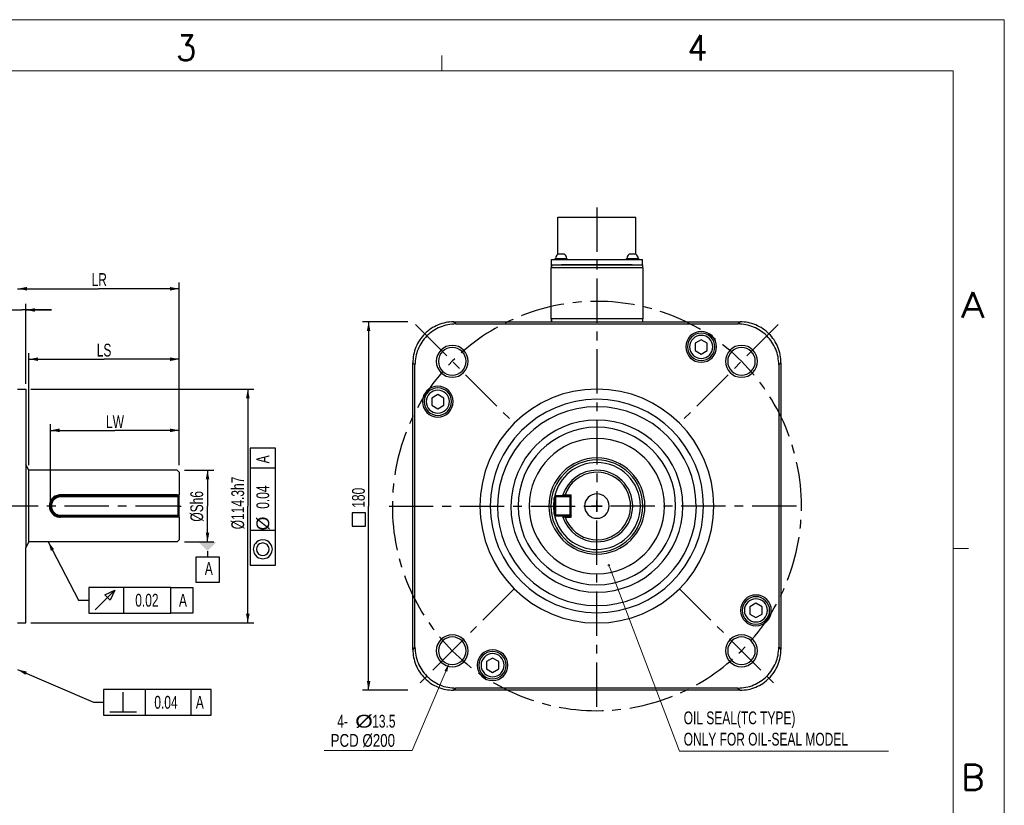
# Model space of a CAD drawing. Header units: millimetres. Extents: x -171 to 249, y 320 to 617.
# Tile 5 of 5: x 56 to 249, y 464 to 617. Entities that reach past the tile are written whole.
import ezdxf
from ezdxf.enums import TextEntityAlignment as Align

# ---------------------------------------------------------------- set-up
doc = ezdxf.new("R2010")
doc.units = ezdxf.units.MM
doc.header["$LTSCALE"] = 23.1
doc.linetypes.add('CENTER', pattern=[0.6, 0.375, -0.075, 0.075, -0.075])
doc.layers.get('0').update_dxf_attribs({"linetype": 'CONTINUOUS'})
doc.layers.add('8_ALL_NOTES_BALLOONS_SYMBOLS_GT', color=7, linetype='CONTINUOUS')
doc.layers.add('DEFAULT_1', color=7, linetype='CENTER')
doc.styles.get("Standard").update_dxf_attribs({"font": 'txt', "width": 0.7})
doc.styles.add('TEXTSTYLE_0', font='txt.shx', dxfattribs={"width": 0.8})

# ---------------------------------------------------------------- blocks, each defined once
blk = doc.blocks.new('_FILLED')
at = {"color": 0, "linetype": 'ByBlock'}
blk.add_solid([(0, 0), (-1, 0.2), (-1, -0.2)], dxfattribs=at)

msp = doc.modelspace()

# ---------------------------------------------------------------- linework, layer by layer
at = {"color": 7, "linetype": 'Continuous', "lineweight": 13}
for p, q in [((-171.483, 617.337), (248.517, 617.337)), ((248.517, 617.337), (248.517, 320.337)), ((138.517, 607.337), (138.517, 610.337)), ((-161.483, 607.337), (238.517, 607.337)), ((198.517, 607.337), (238.517, 607.337)), ((238.517, 607.337), (238.517, 375.337)), ((238.517, 607.337), (238.517, 330.337)), ((238.517, 514.004), (241.517, 514.004)), ((171.277, 510.421), (185.013, 474.388)), ((139.885, 491.385), (132.703, 474.48)), ((132.703, 474.48), (115.515, 474.48))]:
    msp.add_line(p, q, dxfattribs=at)
at = {"color": 7, "linetype": 'Continuous'}
for p, q in [((161.219, 571.486), (161.219, 578.734)), ((161.219, 578.734), (162.147, 578.734)), ((161.219, 571.486), (161.219, 578.734)), ((162.147, 578.734), (168.735, 578.734)), ((168.735, 578.734), (168.935, 578.734)), ((168.935, 578.734), (175.523, 578.734)), ((175.523, 578.734), (176.451, 578.734)), ((176.451, 571.486), (176.451, 578.734)), ((176.451, 571.486), (176.451, 578.734)), ((159.945, 570.486), (177.725, 570.486)), ((159.945, 569.406), (159.945, 570.486)), ((160.651, 570.486), (160.651, 570.686)), ((160.651, 570.686), (160.751, 570.686)), ((160.651, 570.486), (160.651, 570.686)), ((160.751, 570.686), (160.759, 570.686)), ((160.759, 570.686), (161.211, 570.686)), ((162.511, 571.486), (161.191, 571.486)), ((161.211, 570.686), (161.251, 570.686)), ((161.251, 570.686), (162.451, 570.686)), ((162.451, 570.686), (162.491, 570.686)), ((162.491, 570.686), (162.942, 570.686)), ((162.942, 570.686), (162.951, 570.686)), ((162.951, 570.686), (163.051, 570.686)), ((163.051, 570.486), (163.051, 570.686)), ((163.051, 570.486), (163.051, 570.686)), ((174.619, 570.486), (174.619, 570.686)), ((174.619, 570.686), (174.719, 570.686)), ((174.619, 570.486), (174.619, 570.686)), ((174.719, 570.686), (174.727, 570.686)), ((174.727, 570.686), (175.179, 570.686)), ((176.479, 571.486), (175.159, 571.486)), ((175.179, 570.686), (175.219, 570.686)), ((175.219, 570.686), (176.419, 570.686)), ((176.419, 570.686), (176.459, 570.686)), ((176.459, 570.686), (176.91, 570.686)), ((176.91, 570.686), (176.919, 570.686)), ((176.919, 570.686), (177.019, 570.686)), ((177.019, 570.486), (177.019, 570.686)), ((177.019, 570.486), (177.019, 570.686)), ((177.725, 569.406), (177.725, 570.486)), ((177.835, 568.846), (159.835, 568.846)), ((159.835, 568.846), (159.835, 558.846)), ((159.943, 568.846), (159.943, 569.406)), ((159.943, 569.406), (159.943, 568.846)), ((159.945, 569.406), (161.922, 569.406)), ((175.727, 569.406), (161.943, 569.406)), ((161.943, 569.406), (175.727, 569.406)), ((175.747, 569.406), (177.725, 569.406)), ((177.727, 569.406), (177.727, 568.846)), ((177.835, 568.846), (177.835, 558.846)), ((55.554, 564.752), (71.354, 564.752)), ((87.154, 564.752), (71.354, 564.752)), ((87.154, 530.286), (87.154, 565.952)), ((50.779, 560.607), (56.354, 560.607)), ((62.154, 560.607), (56.354, 560.607)), ((57.154, 546.146), (57.154, 561.807)), ((57.154, 560.607), (62.154, 560.607)), ((177.835, 558.846), (159.835, 558.846)), ((159.943, 558.286), (159.943, 558.846)), ((159.943, 558.846), (159.943, 558.286)), ((177.727, 558.846), (177.727, 558.286)), ((131.835, 558.286), (122.993, 558.286)), ((124.193, 558.286), (124.193, 522.286)), ((140.824, 558.286), (146.555, 558.286)), ((141.243, 557.866), (140.824, 558.286)), ((141.243, 557.866), (196.426, 557.866)), ((146.555, 558.286), (191.115, 558.286)), ((146.555, 558.286), (191.115, 558.286)), ((191.115, 558.286), (196.846, 558.286)), ((196.426, 557.866), (196.846, 558.286)), ((189.235, 554.793), (188.035, 554.1)), ((190.435, 554.1), (189.235, 554.793)), ((188.035, 554.1), (188.035, 552.686)), ((188.035, 552.686), (189.235, 551.993)), ((189.235, 551.993), (190.435, 552.686)), ((190.435, 552.686), (190.435, 554.1)), ((57.754, 530.286), (57.754, 552.183)), ((57.754, 550.983), (72.454, 550.983)), ((87.154, 550.983), (72.454, 550.983)), ((87.154, 530.286), (87.154, 552.183)), ((132.835, 544.566), (132.835, 550.296)), ((133.254, 549.877), (132.835, 550.296)), ((133.254, 494.694), (133.254, 549.877)), ((204.416, 549.877), (204.835, 550.296)), ((204.416, 549.877), (204.416, 494.694)), ((204.835, 550.296), (204.835, 544.566)), ((55.554, 545.146), (57.154, 545.146)), ((57.154, 545.145), (57.154, 543.146)), ((58.154, 545.146), (101.769, 545.146)), ((100.569, 545.146), (100.569, 522.286)), ((57.154, 543.146), (57.154, 537.685)), ((132.835, 538.686), (132.835, 544.566)), ((132.835, 538.686), (132.835, 544.566)), ((137.727, 544.086), (136.527, 543.393)), ((136.527, 543.393), (136.527, 541.978)), ((138.927, 543.393), (137.727, 544.086)), ((138.927, 541.978), (138.927, 543.393)), ((204.835, 544.566), (204.835, 542.686)), ((204.835, 544.566), (204.835, 542.686)), ((136.527, 541.978), (137.727, 541.286)), ((137.727, 541.286), (138.927, 541.978)), ((204.835, 542.686), (204.835, 540.686)), ((204.835, 540.686), (204.835, 538.686)), ((204.835, 540.686), (204.835, 538.686)), ((57.154, 537.685), (57.154, 535.516)), ((61.954, 523.286), (61.954, 538.279)), ((87.154, 530.286), (87.154, 538.279)), ((132.835, 536.686), (132.835, 538.686)), ((204.835, 538.686), (204.835, 536.686)), ((57.154, 535.516), (57.154, 530.411)), ((61.954, 537.079), (74.554, 537.079)), ((87.154, 537.079), (74.554, 537.079)), ((132.835, 534.686), (132.835, 536.686)), ((132.835, 534.686), (132.835, 536.686)), ((204.835, 536.686), (204.835, 534.686)), ((204.835, 536.686), (204.835, 534.686)), ((106.001, 533.628), (101.001, 533.628)), ((101.001, 533.628), (101.001, 510.712)), ((106.001, 510.712), (106.001, 533.628)), ((132.835, 532.686), (132.835, 534.686)), ((204.835, 534.686), (204.835, 532.686)), ((132.835, 530.686), (132.835, 532.686)), ((132.835, 530.686), (132.835, 532.686)), ((204.835, 532.686), (204.835, 530.686)), ((204.835, 532.686), (204.835, 530.686)), ((57.754, 529.286), (57.154, 530.411)), ((57.754, 529.286), (57.154, 530.411)), ((106.001, 529.691), (101.001, 529.691)), ((132.835, 528.686), (132.835, 530.686)), ((204.835, 530.686), (204.835, 528.686)), ((86.754, 529.286), (57.754, 529.286)), ((86.754, 529.286), (57.754, 529.286)), ((87.154, 528.886), (86.754, 529.286)), ((87.154, 528.886), (87.154, 524.686)), ((88.154, 529.286), (93.891, 529.286)), ((92.691, 529.286), (92.691, 522.286)), ((132.835, 515.886), (132.835, 528.686)), ((132.835, 515.886), (132.835, 528.686)), ((204.835, 528.686), (204.835, 515.886)), ((204.835, 528.686), (204.835, 515.886)), ((86.754, 524.475), (63.954, 524.475)), ((86.954, 524.286), (63.954, 524.286)), ((86.954, 524.086), (63.954, 524.086)), ((86.669, 524.286), (86.754, 524.475)), ((86.954, 524.286), (87.154, 524.486)), ((86.954, 524.286), (87.054, 524.186)), ((86.954, 524.086), (87.054, 524.186)), ((86.954, 520.486), (86.954, 524.086)), ((87.054, 524.186), (87.154, 524.086)), ((87.154, 524.686), (87.154, 524.486)), ((87.154, 524.186), (87.154, 524.486)), ((87.154, 524.086), (87.154, 524.186)), ((87.154, 520.486), (87.154, 524.086)), ((160.635, 524.086), (160.735, 524.186)), ((160.635, 520.486), (160.635, 524.086)), ((160.835, 524.286), (160.735, 524.186)), ((160.735, 524.186), (160.835, 524.086)), ((162.324, 524.286), (160.835, 524.286)), ((160.835, 520.486), (160.835, 524.086)), ((163.635, 524.086), (160.835, 524.086)), ((162.324, 524.286), (162.186, 524.475)), ((162.622, 524.286), (162.324, 524.286)), ((162.622, 524.286), (162.613, 524.486)), ((162.613, 524.486), (163.835, 524.486)), ((163.635, 524.286), (162.622, 524.286)), ((162.622, 524.286), (163.635, 524.286)), ((163.635, 524.286), (163.735, 524.186)), ((163.735, 524.186), (163.635, 524.086)), ((163.635, 520.486), (163.635, 524.086)), ((163.835, 524.086), (163.735, 524.186)), ((163.835, 524.186), (163.835, 524.486)), ((163.835, 524.086), (163.835, 524.186)), ((163.835, 520.486), (163.835, 524.086)), ((92.691, 515.286), (92.691, 522.286)), ((100.569, 499.426), (100.569, 522.286)), ((124.193, 486.286), (124.193, 522.286)), ((169.885, 522.286), (167.785, 522.286)), ((167.785, 522.286), (169.885, 522.286)), ((168.835, 523.336), (168.835, 521.236)), ((168.835, 521.236), (168.835, 523.336)), ((63.954, 520.486), (86.954, 520.486)), ((63.954, 520.286), (86.954, 520.286)), ((86.754, 520.096), (63.954, 520.096)), ((86.669, 520.286), (86.754, 520.096)), ((86.954, 520.486), (87.054, 520.386)), ((87.054, 520.386), (86.954, 520.286)), ((87.154, 520.086), (86.954, 520.286)), ((87.154, 520.486), (87.054, 520.386)), ((87.154, 520.386), (87.154, 520.486)), ((87.154, 520.086), (87.154, 520.386)), ((87.154, 520.086), (87.154, 519.886)), ((160.635, 520.486), (160.735, 520.386)), ((160.835, 520.486), (160.735, 520.386)), ((160.735, 520.386), (160.835, 520.286)), ((163.635, 520.486), (160.835, 520.486)), ((162.324, 520.286), (160.835, 520.286)), ((162.324, 520.286), (162.186, 520.096)), ((162.622, 520.286), (162.324, 520.286)), ((162.613, 520.086), (162.622, 520.286)), ((162.613, 520.086), (163.835, 520.086)), ((163.635, 520.286), (162.622, 520.286)), ((162.622, 520.286), (163.635, 520.286)), ((163.635, 520.486), (163.735, 520.386)), ((163.735, 520.386), (163.635, 520.286)), ((163.835, 520.486), (163.735, 520.386)), ((163.835, 520.386), (163.835, 520.486)), ((163.835, 520.086), (163.835, 520.386)), ((87.154, 519.886), (87.154, 515.686)), ((106.001, 517.482), (101.001, 517.482)), ((57.754, 515.286), (57.154, 514.161)), ((57.754, 515.286), (57.154, 514.161)), ((57.154, 509.055), (57.154, 514.161)), ((86.754, 515.286), (57.754, 515.286)), ((86.754, 515.286), (57.754, 515.286)), ((87.154, 515.686), (86.754, 515.286)), ((88.154, 515.286), (93.891, 515.286)), ((101.731, 514.357), (101.626, 513.837)), ((101.835, 514.67), (101.731, 514.357)), ((102.043, 514.982), (101.835, 514.67)), ((102.356, 515.295), (102.043, 514.982)), ((102.356, 514.253), (102.251, 513.837)), ((102.668, 515.503), (102.356, 515.295)), ((102.564, 514.67), (102.356, 514.253)), ((102.876, 514.878), (102.564, 514.67)), ((102.981, 515.607), (102.668, 515.503)), ((103.085, 514.982), (102.876, 514.878)), ((103.501, 515.712), (102.981, 515.607)), ((103.501, 515.087), (103.085, 514.982)), ((104.022, 515.607), (103.501, 515.712)), ((103.918, 514.982), (103.501, 515.087)), ((104.335, 514.774), (103.918, 514.982)), ((104.335, 515.503), (104.022, 515.607)), ((104.647, 515.295), (104.335, 515.503)), ((104.543, 514.462), (104.335, 514.774)), ((104.647, 514.253), (104.543, 514.462)), ((104.96, 514.982), (104.647, 515.295)), ((104.751, 513.837), (104.647, 514.253)), ((105.168, 514.67), (104.96, 514.982)), ((105.272, 514.357), (105.168, 514.67)), ((105.376, 513.837), (105.272, 514.357)), ((132.835, 513.886), (132.835, 515.886)), ((204.835, 515.886), (204.835, 513.886)), ((90.441, 507.343), (90.441, 512.343)), ((90.441, 512.343), (94.941, 512.343)), ((92.691, 513.486), (92.691, 512.343)), ((94.941, 512.343), (94.941, 507.343)), ((101.626, 513.837), (101.731, 513.316)), ((101.731, 513.316), (101.835, 513.003)), ((101.835, 513.003), (102.043, 512.691)), ((102.043, 512.691), (102.356, 512.378)), ((102.251, 513.837), (102.356, 513.42)), ((102.356, 513.42), (102.46, 513.212)), ((102.356, 512.378), (102.668, 512.17)), ((102.46, 513.212), (102.668, 512.899)), ((102.668, 512.899), (103.085, 512.691)), ((103.085, 512.691), (103.501, 512.587)), ((103.501, 512.587), (103.918, 512.691)), ((103.918, 512.691), (104.126, 512.795)), ((104.126, 512.795), (104.439, 513.003)), ((104.335, 512.17), (104.647, 512.378)), ((104.439, 513.003), (104.647, 513.42)), ((104.647, 513.42), (104.751, 513.837)), ((104.647, 512.378), (104.96, 512.691)), ((104.96, 512.691), (105.168, 513.003)), ((105.168, 513.003), (105.272, 513.316)), ((105.272, 513.316), (105.376, 513.837)), ((132.835, 511.886), (132.835, 513.886)), ((132.835, 511.886), (132.835, 513.886)), ((204.835, 513.886), (204.835, 511.886)), ((204.835, 513.886), (204.835, 511.886)), ((101.001, 510.712), (106.001, 510.712)), ((102.668, 512.17), (102.981, 512.066)), ((102.981, 512.066), (103.501, 511.962)), ((103.501, 511.962), (104.022, 512.066)), ((104.022, 512.066), (104.335, 512.17)), ((132.835, 509.886), (132.835, 511.886)), ((204.835, 511.886), (204.835, 509.886)), ((57.154, 506.886), (57.154, 509.055)), ((132.835, 507.886), (132.835, 509.886)), ((132.835, 507.886), (132.835, 509.886)), ((204.835, 509.886), (204.835, 507.886)), ((204.835, 509.886), (204.835, 507.886)), ((57.154, 501.426), (57.154, 506.886)), ((94.941, 507.343), (90.441, 507.343)), ((132.835, 505.886), (132.835, 507.886)), ((204.835, 507.886), (204.835, 505.886)), ((85.535, 506.372), (69.472, 506.372)), ((69.472, 506.372), (69.472, 501.372)), ((70.722, 501.997), (74.576, 505.851)), ((72.597, 504.913), (74.576, 505.851)), ((73.639, 503.872), (72.597, 504.913)), ((74.576, 505.851), (73.639, 503.872)), ((76.347, 501.372), (76.347, 506.372)), ((85.535, 501.372), (85.535, 506.372)), ((85.535, 506.372), (89.785, 506.372)), ((89.785, 506.372), (89.785, 501.372)), ((132.835, 503.886), (132.835, 505.886)), ((132.835, 503.886), (132.835, 505.886)), ((204.835, 505.886), (204.835, 500.006)), ((204.835, 505.886), (204.835, 500.006)), ((132.835, 501.886), (132.835, 503.886)), ((199.942, 503.286), (198.742, 502.593)), ((198.742, 502.593), (198.742, 501.178)), ((201.142, 502.593), (199.942, 503.286)), ((201.142, 501.178), (201.142, 502.593)), ((57.154, 499.426), (57.154, 501.426)), ((69.472, 501.372), (85.535, 501.372)), ((89.785, 501.372), (85.535, 501.372)), ((132.835, 500.006), (132.835, 501.886)), ((132.835, 500.006), (132.835, 501.886)), ((198.742, 501.178), (199.942, 500.486)), ((199.942, 500.486), (201.142, 501.178)), ((55.554, 499.426), (57.154, 499.426)), ((58.154, 499.426), (101.769, 499.426)), ((132.835, 494.275), (132.835, 500.006)), ((204.835, 500.006), (204.835, 494.275)), ((133.254, 494.694), (132.835, 494.275)), ((204.416, 494.694), (204.835, 494.275)), ((148.435, 492.578), (147.235, 491.885)), ((147.235, 491.885), (147.235, 490.471)), ((149.635, 491.885), (148.435, 492.578)), ((149.635, 490.471), (149.635, 491.885)), ((147.235, 490.471), (148.435, 489.778)), ((148.435, 489.778), (149.635, 490.471)), ((93.399, 486.423), (72.357, 486.423)), ((72.357, 486.423), (72.357, 481.423)), ((76.211, 482.048), (76.211, 485.902)), ((80.586, 481.423), (80.586, 486.423)), ((89.461, 481.423), (89.461, 486.423)), ((93.399, 481.423), (93.399, 486.423)), ((131.835, 486.286), (122.993, 486.286)), ((141.243, 486.705), (140.824, 486.286)), ((146.555, 486.286), (140.824, 486.286)), ((196.426, 486.705), (141.243, 486.705)), ((152.435, 486.286), (146.555, 486.286)), ((152.435, 486.286), (146.555, 486.286)), ((154.435, 486.286), (152.435, 486.286)), ((156.435, 486.286), (154.435, 486.286)), ((156.435, 486.286), (154.435, 486.286)), ((158.435, 486.286), (156.435, 486.286)), ((160.435, 486.286), (158.435, 486.286)), ((160.435, 486.286), (158.435, 486.286)), ((162.435, 486.286), (160.435, 486.286)), ((175.235, 486.286), (162.435, 486.286)), ((175.235, 486.286), (162.435, 486.286)), ((177.235, 486.286), (175.235, 486.286)), ((179.235, 486.286), (177.235, 486.286)), ((179.235, 486.286), (177.235, 486.286)), ((181.235, 486.286), (179.235, 486.286)), ((183.235, 486.286), (181.235, 486.286)), ((183.235, 486.286), (181.235, 486.286)), ((185.235, 486.286), (183.235, 486.286)), ((187.235, 486.286), (185.235, 486.286)), ((187.235, 486.286), (185.235, 486.286)), ((189.235, 486.286), (187.235, 486.286)), ((191.115, 486.286), (189.235, 486.286)), ((191.115, 486.286), (189.235, 486.286)), ((196.846, 486.286), (191.115, 486.286)), ((196.426, 486.705), (196.846, 486.286)), ((72.357, 481.423), (93.399, 481.423)), ((73.607, 482.048), (78.815, 482.048))]:
    msp.add_line(p, q, dxfattribs=at)
msp.add_line((57.154, 530.411), (57.154, 514.161))
at = {"lineweight": 13}
msp.add_line((185.013, 474.388), (225.852, 474.388), dxfattribs=at)
at = {"color": 7, "linetype": 'Continuous'}
for points in [[(57.754, 515.286), (57.754, 515.42), (57.754, 515.818), (57.754, 516.465), (57.754, 517.336), (57.754, 518.397), (57.754, 519.607), (57.754, 520.92), (57.754, 522.286), (57.754, 523.651), (57.754, 524.964), (57.754, 526.175), (57.754, 527.235), (57.754, 528.106), (57.754, 528.753), (57.754, 529.151), (57.754, 529.286)], [(123.568, 518.336), (123.568, 520.94), (120.964, 520.94), (120.964, 518.336), (123.568, 518.336)]]:
    msp.add_lwpolyline(points, dxfattribs=at)
for centre, radius, start, end in [((161.75, 570.657), 1, 124.02717, 178.35124), ((161.75, 570.657), 1, 124.02717, 178.35124), ((161.951, 570.657), 1, 1.64876, 55.97283), ((161.951, 570.657), 1, 1.64876, 55.97283), ((175.718, 570.657), 1, 124.02717, 178.35124), ((175.718, 570.657), 1, 124.02717, 178.35124), ((175.919, 570.657), 1, 1.64876, 55.97283), ((175.919, 570.657), 1, 1.64876, 55.97283), ((189.235, 553.393), 3.01, 0, 180), ((189.235, 553.393), 2.68, 0, 180), ((189.235, 553.393), 2.254, 0, 180), ((140.551, 550.57), 3.119, 0, 180), ((140.551, 550.57), 2.7, 0, 180), ((189.235, 553.393), 3.01, 180, 0), ((189.235, 553.393), 2.68, 180, 0), ((189.235, 553.393), 2.254, 180, 0), ((197.119, 550.57), 3.119, 0, 180), ((197.119, 550.57), 2.7, 0, 180), ((140.551, 550.57), 3.119, 180, 0), ((140.551, 550.57), 2.7, 180, 0), ((197.119, 550.57), 3.119, 180, 0), ((197.119, 550.57), 2.7, 180, 0), ((137.727, 542.686), 3.01, 0, 180), ((137.727, 542.686), 2.68, 0, 180), ((168.835, 522.286), 22.86, 0, 180), ((137.727, 542.686), 2.254, 0, 180), ((168.835, 522.286), 20.86, 0, 180), ((137.727, 542.686), 3.01, 180, 0), ((137.727, 542.686), 2.68, 180, 0), ((137.727, 542.686), 2.254, 180, 0), ((168.835, 522.286), 19.418, 0, 180), ((168.835, 522.286), 16.8, 0, 180), ((168.835, 522.286), 15.4, 0, 180), ((168.835, 522.286), 13.231, 0, 180), ((168.835, 522.286), 9.4, 0, 180), ((168.835, 522.286), 9, 90, 270), ((168.835, 522.286), 8.5, 90, 167.56643), ((168.835, 522.286), 9, 270, 90), ((168.835, 522.286), 8.5, 270, 90), ((168.835, 522.286), 7, 90, 161.76884), ((168.835, 522.286), 6.6, 29.71888, 160.5278), ((168.835, 522.286), 7, 270, 90), ((63.954, 522.286), 2, 90, 270), ((63.954, 522.286), 1.8, 90, 270), ((168.835, 522.286), 8.5, 167.56643, 192.43357), ((168.835, 522.286), 7, 161.76956, 163.39411), ((168.835, 522.286), 6.6, 199.4734, 29.71888), ((163.635, 524.086), 0.2, 67.83421, 90), ((163.635, 524.086), 0.2, 41.91119, 67.83421), ((163.635, 524.086), 0.2, 0, 41.91119), ((168.835, 522.286), 2.4, 90, 270), ((168.835, 522.286), 2.4, 270, 90), ((168.835, 522.286), 22.86, 180, 0), ((168.835, 522.286), 20.86, 180, 0), ((168.835, 522.286), 19.46, 180, 0), ((168.835, 522.286), 16.842, 180, 0), ((168.835, 522.286), 15.4, 180, 0), ((168.835, 522.286), 13.231, 180, 0), ((168.835, 522.286), 9.4, 180, 0), ((168.835, 522.286), 8.5, 192.43357, 270), ((168.835, 522.286), 7, 196.60514, 198.23046), ((168.835, 522.286), 7, 198.23116, 270), ((163.635, 520.486), 0.2, 270, 292.16579), ((163.635, 520.486), 0.2, 292.16579, 318.08881), ((163.635, 520.486), 0.2, 318.08881, 0), ((199.942, 501.886), 3.01, 0, 180), ((199.942, 501.886), 2.68, 0, 180), ((199.942, 501.886), 2.254, 0, 180), ((199.942, 501.886), 3.01, 180, 0), ((199.942, 501.886), 2.68, 180, 0), ((199.942, 501.886), 2.254, 180, 0), ((140.551, 494.001), 3.119, 0, 180), ((197.119, 494.001), 3.119, 0, 180), ((140.551, 494.001), 2.7, 0, 180), ((197.119, 494.001), 2.7, 0, 180), ((140.551, 494.001), 3.119, 180, 0), ((140.551, 494.001), 2.7, 180, 0), ((148.435, 491.178), 3.01, 0, 180), ((148.435, 491.178), 2.68, 0, 180), ((148.435, 491.178), 2.254, 0, 180), ((197.119, 494.001), 3.119, 180, 0), ((197.119, 494.001), 2.7, 180, 0), ((148.435, 491.178), 3.01, 180, 0), ((148.435, 491.178), 2.68, 180, 0), ((148.435, 491.178), 2.254, 180, 0)]:
    msp.add_arc(centre, radius, start, end, dxfattribs=at)
at = {"color": 7, "linetype": 'Continuous', "lineweight": 13}
for start, end in [(0, 180), (180, 0)]:
    msp.add_arc((171.17, 510.701), 0.15, start, end, dxfattribs=at)
at = {"color": 7, "linetype": 'Continuous'}
for points in [[(140.824, 558.286), (139.263, 558.132), (137.764, 557.677), (136.383, 556.94), (135.173, 555.947), (134.181, 554.737), (133.443, 553.357), (132.988, 551.857), (132.835, 550.296)], [(141.243, 557.866), (139.682, 557.713), (138.183, 557.258), (136.802, 556.52), (135.593, 555.528), (134.6, 554.318), (133.862, 552.937), (133.408, 551.438), (133.254, 549.877)], [(204.416, 549.877), (204.262, 551.438), (203.807, 552.937), (203.07, 554.318), (202.077, 555.528), (200.867, 556.52), (199.487, 557.258), (197.987, 557.713), (196.426, 557.866)], [(204.835, 550.296), (204.681, 551.857), (204.227, 553.357), (203.489, 554.737), (202.496, 555.947), (201.286, 556.94), (199.906, 557.677), (198.407, 558.132), (196.846, 558.286)], [(63.954, 524.475), (63.5, 524.429), (63.06, 524.288), (62.659, 524.059), (62.316, 523.751), (62.046, 523.38), (61.861, 522.961), (61.766, 522.515), (61.766, 522.058), (61.861, 521.61), (62.046, 521.191), (62.316, 520.82), (62.658, 520.513), (63.059, 520.283), (63.499, 520.143), (63.954, 520.096)], [(86.754, 524.481), (86.799, 524.48), (86.844, 524.48), (86.889, 524.48), (86.934, 524.48), (86.978, 524.48), (87.022, 524.48), (87.067, 524.48), (87.111, 524.48), (87.154, 524.48)], [(162.188, 524.481), (162.235, 524.48), (162.283, 524.48), (162.33, 524.48), (162.377, 524.48), (162.424, 524.48), (162.47, 524.48), (162.517, 524.48), (162.564, 524.48), (162.61, 524.48)], [(87.154, 520.091), (87.111, 520.091), (87.067, 520.091), (87.022, 520.091), (86.978, 520.091), (86.934, 520.091), (86.889, 520.091), (86.844, 520.091), (86.799, 520.091), (86.754, 520.091)], [(162.61, 520.091), (162.564, 520.091), (162.517, 520.091), (162.471, 520.091), (162.424, 520.091), (162.377, 520.091), (162.33, 520.091), (162.283, 520.091), (162.235, 520.091), (162.188, 520.091)], [(132.835, 494.275), (132.988, 492.714), (133.443, 491.214), (134.181, 489.834), (135.173, 488.624), (136.383, 487.631), (137.764, 486.894), (139.263, 486.439), (140.824, 486.286)], [(133.254, 494.694), (133.408, 493.133), (133.862, 491.634), (134.6, 490.253), (135.593, 489.043), (136.802, 488.051), (138.183, 487.313), (139.682, 486.858), (141.243, 486.705)], [(196.426, 486.705), (197.987, 486.858), (199.487, 487.313), (200.867, 488.051), (202.077, 489.043), (203.07, 490.253), (203.807, 491.634), (204.262, 493.133), (204.416, 494.694)], [(196.846, 486.286), (198.407, 486.439), (199.906, 486.894), (201.286, 487.631), (202.496, 488.624), (203.489, 489.834), (204.227, 491.214), (204.681, 492.714), (204.835, 494.275)]]:
    msp.add_spline(points, degree=3, dxfattribs=at)
for points in [[(57.354, 565.102), (55.554, 564.752), (57.354, 564.402)], [(85.354, 564.402), (87.154, 564.752), (85.354, 565.102)], [(58.954, 560.957), (57.154, 560.607), (58.954, 560.257)], [(124.543, 556.486), (124.193, 558.286), (123.843, 556.486)], [(59.554, 551.333), (57.754, 550.983), (59.554, 550.633)], [(85.354, 550.633), (87.154, 550.983), (85.354, 551.333)], [(100.919, 543.346), (100.569, 545.146), (100.219, 543.346)], [(63.754, 537.429), (61.954, 537.079), (63.754, 536.729)], [(85.354, 536.729), (87.154, 537.079), (85.354, 537.429)], [(93.041, 527.486), (92.691, 529.286), (92.341, 527.486)], [(92.341, 517.086), (92.691, 515.286), (93.041, 517.086)], [(90.891, 515.286), (94.491, 515.286), (92.691, 513.486)], [(100.219, 501.226), (100.569, 499.426), (100.919, 501.226)], [(123.843, 488.086), (124.193, 486.286), (124.543, 488.086)]]:
    msp.add_solid(points, dxfattribs=at)
at = {"layer": '8_ALL_NOTES_BALLOONS_SYMBOLS_GT', "color": 7, "linetype": 'Continuous'}
for p, q in [((61.536, 515.286), (67.472, 503.872)), ((67.472, 503.872), (69.472, 503.872)), ((55.554, 490.325), (70.357, 483.923)), ((70.357, 483.923), (72.357, 483.923))]:
    msp.add_line(p, q, dxfattribs=at)
for points in [[(61.536, 515.286), (62.677, 513.85), (62.056, 513.527)], [(55.554, 490.325), (57.346, 489.931), (57.068, 489.289)]]:
    msp.add_solid(points, dxfattribs=at)
at = {"layer": 'DEFAULT_1', "color": 7, "linetype": 'CENTER'}
for p, q in [((168.835, 580.646), (168.835, 523.286)), ((133.372, 557.749), (152.67, 538.45)), ((204.298, 557.749), (184.999, 538.45)), ((87.257, 522.286), (-13.086, 522.286)), ((87.257, 522.286), (87.512, 522.286)), ((128.185, 522.286), (167.835, 522.286)), ((207.871, 522.286), (169.835, 522.286)), ((168.835, 483.053), (168.835, 521.285)), ((152.67, 506.121), (133.372, 486.822)), ((184.999, 506.121), (204.298, 486.822))]:
    msp.add_line(p, q, dxfattribs=at)
for start, end in [(0, 180), (180, 0)]:
    msp.add_arc((168.835, 522.286), 40, start, end, dxfattribs=at)

# ---------------------------------------------------------------- block references
at = {"color": 7, "linetype": 'Continuous', "lineweight": 13, "xscale": 1.499999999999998, "yscale": 1.5, "zscale": 1.5, "rotation": 66.98435904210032}
msp.add_blockref('_FILLED', (139.885, 491.385), dxfattribs=at)

# ---------------------------------------------------------------- texts
at = {"color": 7, "linetype": 'Continuous', "lineweight": 13, "style": 'TEXTSTYLE_0'}
for s, width, p, p2 in [('3', 1.165428, (86.58, 609.333), (90.465, 609.333)), ('4', 1.165428, (186.58, 609.333), (190.465, 609.333)), ('A', 1.394052, (240.018, 559.099), (244.665, 559.099)), ('B', 1.394052, (240.018, 466.766), (244.665, 466.766))]:
    msp.add_text(s, height=5, dxfattribs=dict(at, width=width)).set_placement(p, p2, align=Align.FIT)
at = {"color": 7, "linetype": 'Continuous', "lineweight": 13}
for s, width, p in [('LR', 0.7, (70.015, 565.306)), ('LS', 0.7, (71.027, 551.509)), ('LW', 0.7, (72.84, 537.506)), ('4-', 0.7, (118.061, 478.978)), ('%%c', 1.333333, (121.561, 478.978)), ('13.5', 0.7, (124.894, 478.978)), ('PCD %%C200', 0.779167, (116.765, 475.228))]:
    msp.add_text(s, height=2.5, dxfattribs=dict(at, width=width)).set_placement(p)
at = {"color": 7, "linetype": 'Continuous'}
for s, width, p in [('A', 0.7, (104.751, 530.628)), ('0.04', 0.7, (104.751, 521.753)), (' %%c', 1.041667, (104.751, 516.545))]:
    msp.add_text(s, height=2.5, rotation=90, dxfattribs=dict(at, width=width)).set_placement(p)
at = {"color": 7, "linetype": 'Continuous', "style": 'TEXTSTYLE_0'}
for s, width, p, p2 in [('h6', 0.96, (92.688, 528.047), (92.688, 528.063)), ('OS', 0.96, (92.688, 528.031), (92.688, 528.047)), ('%%c', 2, (92.688, 528.018), (92.688, 528.031)), ('35', 0.96, (92.688, 528.002), (92.688, 528.018))]:
    msp.add_text(s, height=0.01, rotation=90, dxfattribs=dict(at, width=width)).set_placement(p, p2, align=Align.FIT)
at = {"color": 7, "linetype": 'Continuous', "width": 0.7}
for s, p in [('A', (92.158, 508.831)), ('0.02', (78.557, 502.622)), ('A', (87.101, 502.622)), ('0.04', (82.287, 482.673)), ('A', (90.399, 482.673))]:
    msp.add_text(s, height=2.5, dxfattribs=at).set_placement(p)
at = {"color": 7, "linetype": 'Continuous', "char_height": 2.5, "attachment_point": 5, "rotation": 90}
for s, insert in [('%%C114.3h7', (98.64, 522.883)), ('\\A1;%%cSh6', (90.627, 522.226)), ('180', (122.214, 523.909))]:
    msp.add_mtext(s, dxfattribs=dict(at, insert=insert))
at = {"color": 7, "linetype": 'Continuous', "lineweight": 13, "insert": (185.817, 482.134), "char_height": 2.5, "width": 40.25, "attachment_point": 1}
msp.add_mtext('OIL SEAL(TC TYPE)\\PONLY FOR OIL-SEAL MODEL', dxfattribs=at)

doc.saveas('drawing.dxf')
